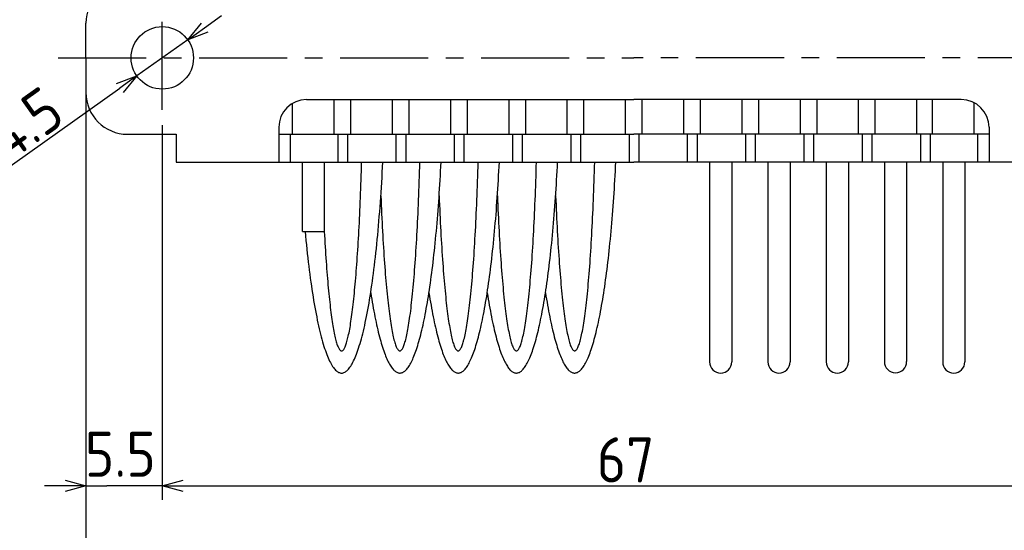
# Model space of a CAD drawing. Extents: x 12 to 378, y 137 to 257.
# Tile 6 of 9: x 126 to 197, y 182 to 219. Entities that reach past the tile are written whole.
import ezdxf

# ---------------------------------------------------------------- set-up
doc = ezdxf.new("R2010")
doc.units = 0
doc.header["$LTSCALE"] = 0.2
doc.linetypes.add('CENTER', pattern=[50.8, 31.75, -6.35, 6.35, -6.35])
doc.layers.get('0').update_dxf_attribs({"linetype": 'CONTINUOUS'})
doc.layers.get('DEFPOINTS').update_dxf_attribs({"linetype": 'CONTINUOUS'})
doc.layers.add('18-0-CON', color=3, linetype='CONTINUOUS')
doc.styles.add('DIMENSION', font='isocp.shx', dxfattribs={"bigfont": 'bigfont.shx'})
doc.styles.get("Standard").update_dxf_attribs({"font": 'isocp.shx', "bigfont": 'bigfont.shx'})
doc.dimstyles.get("Standard").update_dxf_attribs({"dimtxt": 0.18, "dimasz": 0.18, "dimexe": 0.18, "dimexo": 0.0625, "dimgap": 0.09, "dimtad": 0, "dimtih": 1, "dimtoh": 1, "dimzin": 0, "dimcen": 0.09, "dimazin": 3, "dimtfac": 1, "dimtofl": 0, "dimtmove": 0, "dimatfit": 3})

# ---------------------------------------------------------------- blocks, each defined once
blk = doc.blocks.new('*U45')
at = {"color": 0, "style": 'DIMENSION'}
blk.add_text('∅4.5', height=3.25, rotation=35.41661, dxfattribs=at).set_placement((122.282, 206.22))
blk = doc.blocks.new('_OPEN30')
at = {"color": 0, "linetype": 'BYBLOCK'}
for p, q in [((-1, 0.268), (0, 0)), ((0, 0), (-1, -0.268)), ((0, 0), (-1, 0))]:
    blk.add_line(p, q, dxfattribs=at)
blk = doc.blocks.new('*D44')
at = {"color": 0}
for p, q in [((139.278, 217.999), (140.5, 218.868)), ((138.055, 217.13), (134.388, 214.522)), ((122.62, 206.154), (133.166, 213.653))]:
    blk.add_line(p, q, dxfattribs=at)
at = {"layer": 'DEFPOINTS', "color": 0}
for p in [(138.055, 217.13), (134.388, 214.522)]:
    blk.add_point(p, dxfattribs=at)
at = {"color": 0, "xscale": 1.5, "yscale": 1.5, "zscale": 1.5}
for p, rotation in [((138.055, 217.13), 215.4166052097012), ((134.388, 214.522), 35.41660520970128)]:
    blk.add_blockref('_OPEN30', p, dxfattribs=dict(at, rotation=rotation))
at = {"layer": '18-0-CON'}
blk.add_blockref('*U45', (0, 0), dxfattribs=at)
blk = doc.blocks.new('*U47')
at = {"color": 0, "style": 'DIMENSION'}
blk.add_text('67', height=3.25, dxfattribs=at).set_placement((167.544, 185.25))
blk = doc.blocks.new('*D46')
at = {"color": 0}
for p, q in [((136.222, 210.076), (136.222, 184)), ((203.222, 208.076), (203.222, 184)), ((137.722, 185), (201.722, 185))]:
    blk.add_line(p, q, dxfattribs=at)
at = {"layer": 'DEFPOINTS', "color": 0}
for p in [(136.222, 210.326), (203.222, 208.326), (203.222, 185)]:
    blk.add_point(p, dxfattribs=at)
at = {"color": 0, "xscale": 1.5, "yscale": 1.5, "zscale": 1.5, "rotation": 180}
blk.add_blockref('_OPEN30', (136.222, 185), dxfattribs=at)
at = {"color": 0, "xscale": 1.5, "yscale": 1.5, "zscale": 1.5}
blk.add_blockref('_OPEN30', (203.222, 185), dxfattribs=at)
at = {"layer": '18-0-CON'}
blk.add_blockref('*U47', (0, 0), dxfattribs=at)
blk = doc.blocks.new('*U49')
at = {"color": 0, "style": 'DIMENSION'}
blk.add_text('79', height=3.25, dxfattribs=at).set_placement((167.83, 175.25))
blk = doc.blocks.new('*D48')
at = {"color": 0}
for p, q in [((130.722, 213.076), (130.722, 174)), ((209.722, 213.076), (209.722, 174)), ((132.222, 175), (208.222, 175))]:
    blk.add_line(p, q, dxfattribs=at)
at = {"layer": 'DEFPOINTS', "color": 0}
for p in [(130.722, 213.326), (209.722, 213.326), (209.722, 175)]:
    blk.add_point(p, dxfattribs=at)
at = {"color": 0, "xscale": 1.5, "yscale": 1.5, "zscale": 1.5, "rotation": 180}
blk.add_blockref('_OPEN30', (130.722, 175), dxfattribs=at)
at = {"color": 0, "xscale": 1.5, "yscale": 1.5, "zscale": 1.5}
blk.add_blockref('_OPEN30', (209.722, 175), dxfattribs=at)
at = {"layer": '18-0-CON'}
blk.add_blockref('*U49', (0, 0), dxfattribs=at)
blk = doc.blocks.new('*U117')
at = {"color": 0}
blk.add_text('5.5', height=3.25, dxfattribs=at).set_placement((130.642, 185.653))

msp = doc.modelspace()

# ---------------------------------------------------------------- linework, layer by layer
at = {"color": 0, "linetype": 'CENTER'}
for p, q in [((136.222, 212.076), (136.222, 219.576)), ((128.722, 215.826), (170.222, 215.826)), ((211.522, 215.826), (170.222, 215.826))]:
    msp.add_line(p, q, dxfattribs=at)
for p, q in [((130.722, 215.826), (130.722, 218.326)), ((130.722, 215.826), (130.722, 218.326)), ((130.722, 215.826), (130.722, 218.326)), ((130.722, 215.826), (130.722, 213.326)), ((145.622, 210.326), (145.622, 212.558)), ((146.622, 212.826), (170.222, 212.826)), ((148.622, 210.326), (148.622, 212.826)), ((149.822, 210.326), (149.822, 212.826)), ((152.822, 210.326), (152.822, 212.826)), ((154.022, 210.326), (154.022, 212.826)), ((157.022, 210.326), (157.022, 212.826)), ((158.222, 210.326), (158.222, 212.826)), ((161.222, 210.326), (161.222, 212.826)), ((162.422, 210.326), (162.422, 212.826)), ((165.422, 210.326), (165.422, 212.826)), ((166.622, 210.326), (166.622, 212.826)), ((169.622, 210.326), (169.622, 212.826)), ((193.822, 212.826), (170.222, 212.826)), ((170.822, 210.326), (170.822, 212.826)), ((173.822, 210.326), (173.822, 212.826)), ((175.022, 210.326), (175.022, 212.826)), ((178.022, 210.326), (178.022, 212.826)), ((179.222, 210.326), (179.222, 212.826)), ((182.222, 210.326), (182.222, 212.826)), ((183.422, 210.326), (183.422, 212.826)), ((186.422, 210.326), (186.422, 212.826)), ((187.622, 210.326), (187.622, 212.826)), ((190.622, 210.326), (190.622, 212.826)), ((191.738, 210.326), (191.738, 212.826)), ((194.738, 210.326), (194.738, 212.603)), ((144.622, 210.826), (144.622, 208.326)), ((195.822, 210.826), (195.822, 210.326)), ((133.722, 210.326), (137.222, 210.326)), ((137.222, 210.326), (137.222, 208.326)), ((144.622, 210.326), (170.222, 210.326)), ((144.622, 210.326), (144.622, 208.326)), ((145.455, 210.326), (145.455, 208.326)), ((148.872, 210.326), (148.872, 208.326)), ((149.572, 210.326), (149.572, 208.326)), ((153.072, 210.301), (153.072, 208.301)), ((153.772, 210.301), (153.772, 208.301)), ((157.272, 210.326), (157.272, 208.326)), ((157.972, 210.326), (157.972, 208.326)), ((161.472, 210.326), (161.472, 208.326)), ((162.172, 210.326), (162.172, 208.326)), ((165.672, 210.326), (165.672, 208.326)), ((166.372, 210.326), (166.372, 208.326)), ((169.872, 210.326), (169.872, 208.326)), ((195.822, 210.326), (170.222, 210.326)), ((170.572, 210.326), (170.572, 208.326)), ((174.072, 210.326), (174.072, 208.326)), ((174.772, 210.326), (174.772, 208.326)), ((178.272, 210.326), (178.272, 208.326)), ((178.972, 210.326), (178.972, 208.326)), ((182.472, 210.326), (182.472, 208.326)), ((183.172, 210.326), (183.172, 208.326)), ((186.672, 210.326), (186.672, 208.326)), ((187.372, 210.326), (187.372, 208.326)), ((190.872, 210.326), (190.872, 208.326)), ((191.572, 210.326), (191.572, 208.326)), ((194.988, 210.326), (194.988, 208.326)), ((195.822, 210.326), (195.822, 208.326)), ((137.222, 208.326), (170.222, 208.326)), ((146.322, 203.326), (146.322, 208.326)), ((147.922, 203.326), (147.922, 208.326)), ((203.222, 208.326), (170.222, 208.326)), ((175.68, 208.326), (175.68, 193.927)), ((177.28, 208.326), (177.28, 193.927)), ((179.88, 208.326), (179.88, 193.927)), ((181.48, 208.326), (181.48, 193.927)), ((184.08, 208.326), (184.08, 193.927)), ((185.68, 208.326), (185.68, 193.927)), ((188.28, 208.351), (188.28, 193.952)), ((189.88, 208.351), (189.88, 193.952)), ((192.48, 208.326), (192.48, 193.927)), ((194.08, 208.326), (194.08, 193.927)), ((146.322, 203.326), (147.922, 203.326))]:
    msp.add_line(p, q)
at = {"color": 0}
for p, q in [((130.723, 213.219), (130.723, 184)), ((136.222, 210.973), (136.222, 184)), ((129.223, 185), (127.723, 185)), ((130.723, 185), (132.223, 185)), ((134.722, 185), (132.223, 185)), ((136.222, 185), (134.722, 185)), ((137.722, 185), (139.222, 185))]:
    msp.add_line(p, q, dxfattribs=at)
for points in [[(146.519, 203.326, 0), (146.55, 202.999, 0), (146.581, 202.676, 0), (146.613, 202.357, 0), (146.646, 202.041, 0), (146.68, 201.73, 0), (146.714, 201.424, 0), (146.749, 201.121, 0), (146.785, 200.823, 0), (146.821, 200.53, 0), (146.858, 200.241, 0), (146.896, 199.957, 0), (146.935, 199.678, 0), (146.974, 199.403, 0), (147.014, 199.134, 0), (147.054, 198.869, 0), (147.096, 198.61, 0), (147.137, 198.356, 0), (147.18, 198.107, 0), (147.223, 197.863, 0), (147.266, 197.625, 0), (147.31, 197.392, 0), (147.355, 197.165, 0), (147.4, 196.944, 0), (147.446, 196.728, 0), (147.492, 196.518, 0), (147.539, 196.313, 0), (147.586, 196.115, 0), (147.634, 195.923, 0), (147.682, 195.736, 0), (147.731, 195.556, 0), (147.78, 195.381, 0), (147.829, 195.213, 0), (147.879, 195.051, 0), (147.929, 194.896, 0), (147.98, 194.746, 0), (148.031, 194.603, 0), (148.082, 194.467, 0), (148.134, 194.336, 0), (148.186, 194.213, 0), (148.238, 194.096, 0), (148.29, 193.985, 0), (148.343, 193.881, 0), (148.396, 193.783, 0), (148.449, 193.693, 0), (148.503, 193.608, 0), (148.556, 193.531, 0), (148.61, 193.46, 0), (148.664, 193.396, 0), (148.718, 193.339, 0), (148.772, 193.288, 0), (148.827, 193.245, 0), (148.881, 193.208, 0), (148.936, 193.178, 0), (148.99, 193.155, 0), (149.045, 193.138, 0), (149.099, 193.129, 0), (149.154, 193.126, 0), (149.209, 193.13, 0), (149.263, 193.141, 0), (149.318, 193.159, 0), (149.373, 193.183, 0), (149.427, 193.215, 0), (149.482, 193.253, 0), (149.536, 193.298, 0), (149.59, 193.35, 0), (149.644, 193.408, 0), (149.698, 193.474, 0), (149.752, 193.546, 0), (149.805, 193.625, 0), (149.859, 193.71, 0), (149.912, 193.802, 0), (149.965, 193.901, 0), (150.018, 194.006, 0), (150.07, 194.118, 0), (150.122, 194.237, 0), (150.174, 194.362, 0), (150.225, 194.493, 0), (150.277, 194.631, 0), (150.328, 194.775, 0), (150.378, 194.926, 0), (150.428, 195.083, 0), (150.478, 195.246, 0), (150.527, 195.415, 0), (150.576, 195.591, 0), (150.625, 195.772, 0), (150.673, 195.96, 0), (150.721, 196.154, 0), (150.768, 196.353, 0), (150.814, 196.559, 0), (150.86, 196.77, 0), (150.906, 196.987, 0), (150.951, 197.21, 0), (150.996, 197.438, 0), (151.04, 197.672, 0), (151.083, 197.911, 0), (151.126, 198.156, 0), (151.168, 198.406, 0), (151.21, 198.661, 0), (151.251, 198.921, 0), (151.291, 199.187, 0), (151.331, 199.457, 0), (151.37, 199.733, 0), (151.409, 200.013, 0), (151.446, 200.298, 0), (151.483, 200.588, 0), (151.52, 200.882, 0), (151.555, 201.181, 0), (151.59, 201.484, 0), (151.625, 201.792, 0), (151.658, 202.103, 0), (151.691, 202.419, 0), (151.723, 202.739, 0), (151.754, 203.063, 0), (151.784, 203.391, 0), (151.814, 203.722, 0), (151.842, 204.058, 0), (151.87, 204.396, 0), (151.897, 204.738, 0), (151.924, 205.084, 0), (151.949, 205.432, 0), (151.974, 205.784, 0), (151.998, 206.139, 0), (152.02, 206.497, 0), (152.042, 206.858, 0), (152.064, 207.221, 0), (152.084, 207.587, 0), (152.103, 207.955, 0), (152.122, 208.326, 0)], [(147.9, 203.326, 0), (147.916, 203.043, 0), (147.931, 202.763, 0), (147.948, 202.488, 0), (147.964, 202.216, 0), (147.981, 201.948, 0), (147.998, 201.683, 0), (148.016, 201.423, 0), (148.034, 201.167, 0), (148.052, 200.915, 0), (148.071, 200.667, 0), (148.089, 200.423, 0), (148.108, 200.183, 0), (148.128, 199.948, 0), (148.148, 199.718, 0), (148.168, 199.492, 0), (148.188, 199.27, 0), (148.208, 199.054, 0), (148.229, 198.842, 0), (148.25, 198.634, 0), (148.271, 198.432, 0), (148.293, 198.234, 0), (148.315, 198.041, 0), (148.337, 197.854, 0), (148.359, 197.671, 0), (148.381, 197.493, 0), (148.404, 197.321, 0), (148.427, 197.154, 0), (148.45, 196.992, 0), (148.473, 196.835, 0), (148.497, 196.684, 0), (148.52, 196.538, 0), (148.544, 196.397, 0), (148.568, 196.262, 0), (148.592, 196.132, 0), (148.617, 196.008, 0), (148.641, 195.89, 0), (148.666, 195.777, 0), (148.69, 195.669, 0), (148.715, 195.568, 0), (148.74, 195.472, 0), (148.765, 195.381, 0), (148.791, 195.297, 0), (148.816, 195.218, 0), (148.841, 195.145, 0), (148.867, 195.078, 0), (148.892, 195.017, 0), (148.918, 194.961, 0), (148.944, 194.911, 0), (148.969, 194.867, 0), (148.995, 194.83, 0), (149.021, 194.797, 0), (149.047, 194.771, 0), (149.073, 194.751, 0), (149.099, 194.737, 0), (149.125, 194.728, 0), (149.151, 194.726, 0), (149.177, 194.729, 0), (149.203, 194.739, 0), (149.229, 194.754, 0), (149.255, 194.775, 0), (149.28, 194.802, 0), (149.306, 194.835, 0), (149.332, 194.874, 0), (149.358, 194.919, 0), (149.384, 194.969, 0), (149.409, 195.026, 0), (149.435, 195.088, 0), (149.46, 195.156, 0), (149.486, 195.23, 0), (149.511, 195.31, 0), (149.536, 195.395, 0), (149.561, 195.487, 0), (149.586, 195.583, 0), (149.611, 195.686, 0), (149.636, 195.794, 0), (149.66, 195.908, 0), (149.685, 196.028, 0), (149.709, 196.153, 0), (149.733, 196.283, 0), (149.757, 196.419, 0), (149.781, 196.56, 0), (149.804, 196.707, 0), (149.828, 196.86, 0), (149.851, 197.017, 0), (149.874, 197.18, 0), (149.897, 197.348, 0), (149.92, 197.521, 0), (149.942, 197.7, 0), (149.964, 197.883, 0), (149.986, 198.071, 0), (150.008, 198.265, 0), (150.029, 198.463, 0), (150.051, 198.667, 0), (150.072, 198.875, 0), (150.092, 199.088, 0), (150.113, 199.305, 0), (150.133, 199.527, 0), (150.153, 199.754, 0), (150.173, 199.985, 0), (150.192, 200.221, 0), (150.211, 200.461, 0), (150.23, 200.705, 0), (150.248, 200.954, 0), (150.266, 201.207, 0), (150.284, 201.464, 0), (150.302, 201.725, 0), (150.319, 201.99, 0), (150.336, 202.258, 0), (150.352, 202.531, 0), (150.369, 202.807, 0), (150.384, 203.087, 0), (150.4, 203.371, 0), (150.415, 203.658, 0), (150.43, 203.948, 0), (150.444, 204.242, 0), (150.458, 204.539, 0), (150.472, 204.839, 0), (150.485, 205.143, 0), (150.498, 205.449, 0), (150.511, 205.758, 0), (150.523, 206.07, 0), (150.535, 206.385, 0), (150.546, 206.702, 0), (150.557, 207.022, 0), (150.568, 207.345, 0), (150.578, 207.669, 0), (150.588, 207.997, 0), (150.597, 208.326, 0)], [(151.249, 198.906, 0), (151.285, 198.676, 0), (151.322, 198.45, 0), (151.359, 198.228, 0), (151.397, 198.01, 0), (151.435, 197.796, 0), (151.473, 197.587, 0), (151.512, 197.382, 0), (151.552, 197.181, 0), (151.592, 196.984, 0), (151.632, 196.792, 0), (151.673, 196.605, 0), (151.714, 196.422, 0), (151.756, 196.243, 0), (151.797, 196.069, 0), (151.84, 195.9, 0), (151.882, 195.736, 0), (151.925, 195.576, 0), (151.968, 195.421, 0), (152.012, 195.271, 0), (152.056, 195.125, 0), (152.1, 194.985, 0), (152.145, 194.849, 0), (152.19, 194.719, 0), (152.235, 194.593, 0), (152.28, 194.472, 0), (152.326, 194.357, 0), (152.371, 194.246, 0), (152.417, 194.141, 0), (152.464, 194.04, 0), (152.51, 193.945, 0), (152.557, 193.855, 0), (152.604, 193.77, 0), (152.651, 193.69, 0), (152.698, 193.616, 0), (152.745, 193.546, 0), (152.793, 193.482, 0), (152.84, 193.423, 0), (152.888, 193.37, 0), (152.936, 193.321, 0), (152.984, 193.278, 0), (153.032, 193.241, 0), (153.08, 193.208, 0), (153.128, 193.181, 0), (153.177, 193.16, 0), (153.225, 193.143, 0), (153.273, 193.132, 0), (153.321, 193.127, 0), (153.37, 193.126, 0), (153.418, 193.131, 0), (153.466, 193.142, 0), (153.515, 193.157, 0), (153.563, 193.178, 0), (153.611, 193.205, 0), (153.659, 193.236, 0), (153.707, 193.273, 0), (153.755, 193.316, 0), (153.803, 193.363, 0), (153.851, 193.416, 0), (153.899, 193.474, 0), (153.946, 193.538, 0), (153.993, 193.606, 0), (154.041, 193.68, 0), (154.088, 193.759, 0), (154.135, 193.844, 0), (154.181, 193.933, 0), (154.228, 194.028, 0), (154.274, 194.128, 0), (154.32, 194.232, 0), (154.366, 194.342, 0), (154.412, 194.457, 0), (154.457, 194.577, 0), (154.502, 194.703, 0), (154.547, 194.833, 0), (154.592, 194.967, 0), (154.636, 195.107, 0), (154.68, 195.252, 0), (154.723, 195.402, 0), (154.767, 195.556, 0), (154.81, 195.715, 0), (154.852, 195.879, 0), (154.895, 196.048, 0), (154.937, 196.221, 0), (154.978, 196.399, 0), (155.019, 196.581, 0), (155.06, 196.768, 0), (155.1, 196.96, 0), (155.14, 197.156, 0), (155.18, 197.356, 0), (155.219, 197.56, 0), (155.258, 197.769, 0), (155.296, 197.983, 0), (155.334, 198.2, 0), (155.371, 198.421, 0), (155.408, 198.647, 0), (155.444, 198.877, 0), (155.48, 199.11, 0), (155.515, 199.348, 0), (155.55, 199.59, 0), (155.584, 199.835, 0), (155.618, 200.084, 0), (155.651, 200.337, 0), (155.684, 200.593, 0), (155.716, 200.853, 0), (155.748, 201.117, 0), (155.779, 201.384, 0), (155.809, 201.654, 0), (155.839, 201.928, 0), (155.869, 202.205, 0), (155.897, 202.485, 0), (155.925, 202.768, 0), (155.953, 203.055, 0), (155.98, 203.344, 0), (156.006, 203.636, 0), (156.032, 203.932, 0), (156.057, 204.23, 0), (156.081, 204.53, 0), (156.105, 204.834, 0), (156.128, 205.14, 0), (156.15, 205.448, 0), (156.172, 205.759, 0), (156.193, 206.072, 0), (156.214, 206.388, 0), (156.233, 206.706, 0), (156.252, 207.026, 0), (156.271, 207.348, 0), (156.288, 207.672, 0), (156.306, 207.998, 0), (156.322, 208.326, 0)], [(151.981, 205.893, 0), (151.994, 205.562, 0), (152.008, 205.234, 0), (152.022, 204.91, 0), (152.037, 204.589, 0), (152.052, 204.271, 0), (152.067, 203.958, 0), (152.083, 203.648, 0), (152.099, 203.342, 0), (152.116, 203.04, 0), (152.133, 202.742, 0), (152.15, 202.448, 0), (152.168, 202.158, 0), (152.186, 201.873, 0), (152.204, 201.593, 0), (152.223, 201.316, 0), (152.243, 201.045, 0), (152.262, 200.778, 0), (152.282, 200.516, 0), (152.302, 200.259, 0), (152.323, 200.007, 0), (152.344, 199.76, 0), (152.365, 199.518, 0), (152.387, 199.281, 0), (152.409, 199.05, 0), (152.431, 198.824, 0), (152.453, 198.603, 0), (152.476, 198.388, 0), (152.499, 198.178, 0), (152.522, 197.974, 0), (152.546, 197.776, 0), (152.57, 197.584, 0), (152.594, 197.397, 0), (152.618, 197.216, 0), (152.643, 197.042, 0), (152.667, 196.873, 0), (152.692, 196.71, 0), (152.718, 196.553, 0), (152.743, 196.403, 0), (152.769, 196.259, 0), (152.794, 196.121, 0), (152.82, 195.989, 0), (152.847, 195.864, 0), (152.873, 195.745, 0), (152.899, 195.632, 0), (152.926, 195.526, 0), (152.953, 195.426, 0), (152.979, 195.333, 0), (153.006, 195.247, 0), (153.034, 195.167, 0), (153.061, 195.093, 0), (153.088, 195.026, 0), (153.115, 194.966, 0), (153.143, 194.913, 0), (153.17, 194.866, 0), (153.198, 194.826, 0), (153.225, 194.793, 0), (153.253, 194.766, 0), (153.281, 194.746, 0), (153.308, 194.733, 0), (153.336, 194.726, 0), (153.364, 194.727, 0), (153.392, 194.734, 0), (153.419, 194.748, 0), (153.447, 194.768, 0), (153.474, 194.795, 0), (153.502, 194.829, 0), (153.53, 194.87, 0), (153.557, 194.917, 0), (153.585, 194.971, 0), (153.612, 195.032, 0), (153.639, 195.1, 0), (153.666, 195.173, 0), (153.693, 195.254, 0), (153.72, 195.341, 0), (153.747, 195.435, 0), (153.774, 195.535, 0), (153.8, 195.642, 0), (153.827, 195.755, 0), (153.853, 195.875, 0), (153.879, 196, 0), (153.905, 196.133, 0), (153.931, 196.271, 0), (153.957, 196.416, 0), (153.982, 196.567, 0), (154.007, 196.724, 0), (154.032, 196.888, 0), (154.057, 197.057, 0), (154.081, 197.232, 0), (154.106, 197.413, 0), (154.13, 197.601, 0), (154.154, 197.794, 0), (154.177, 197.992, 0), (154.2, 198.197, 0), (154.223, 198.407, 0), (154.246, 198.622, 0), (154.269, 198.844, 0), (154.291, 199.07, 0), (154.313, 199.302, 0), (154.334, 199.539, 0), (154.355, 199.782, 0), (154.376, 200.029, 0), (154.397, 200.282, 0), (154.417, 200.539, 0), (154.437, 200.802, 0), (154.457, 201.069, 0), (154.476, 201.341, 0), (154.495, 201.617, 0), (154.513, 201.898, 0), (154.531, 202.184, 0), (154.549, 202.474, 0), (154.566, 202.768, 0), (154.583, 203.066, 0), (154.6, 203.369, 0), (154.616, 203.675, 0), (154.632, 203.985, 0), (154.647, 204.3, 0), (154.662, 204.617, 0), (154.676, 204.939, 0), (154.691, 205.263, 0), (154.704, 205.592, 0), (154.717, 205.923, 0), (154.73, 206.258, 0), (154.743, 206.595, 0), (154.754, 206.936, 0), (154.766, 207.279, 0), (154.777, 207.626, 0), (154.787, 207.974, 0), (154.797, 208.326, 0)], [(155.449, 198.906, 0), (155.485, 198.676, 0), (155.522, 198.45, 0), (155.559, 198.228, 0), (155.597, 198.01, 0), (155.635, 197.796, 0), (155.673, 197.587, 0), (155.712, 197.382, 0), (155.752, 197.181, 0), (155.792, 196.984, 0), (155.832, 196.792, 0), (155.873, 196.605, 0), (155.914, 196.422, 0), (155.956, 196.243, 0), (155.997, 196.069, 0), (156.04, 195.9, 0), (156.082, 195.736, 0), (156.125, 195.576, 0), (156.168, 195.421, 0), (156.212, 195.271, 0), (156.256, 195.125, 0), (156.3, 194.985, 0), (156.345, 194.849, 0), (156.39, 194.719, 0), (156.435, 194.593, 0), (156.48, 194.472, 0), (156.526, 194.357, 0), (156.571, 194.246, 0), (156.617, 194.141, 0), (156.664, 194.04, 0), (156.71, 193.945, 0), (156.757, 193.855, 0), (156.804, 193.77, 0), (156.851, 193.69, 0), (156.898, 193.616, 0), (156.945, 193.546, 0), (156.993, 193.482, 0), (157.04, 193.423, 0), (157.088, 193.37, 0), (157.136, 193.321, 0), (157.184, 193.278, 0), (157.232, 193.241, 0), (157.28, 193.208, 0), (157.328, 193.181, 0), (157.377, 193.16, 0), (157.425, 193.143, 0), (157.473, 193.132, 0), (157.521, 193.127, 0), (157.57, 193.126, 0), (157.618, 193.131, 0), (157.666, 193.142, 0), (157.715, 193.157, 0), (157.763, 193.178, 0), (157.811, 193.205, 0), (157.859, 193.236, 0), (157.907, 193.273, 0), (157.955, 193.316, 0), (158.003, 193.363, 0), (158.051, 193.416, 0), (158.099, 193.474, 0), (158.146, 193.538, 0), (158.193, 193.606, 0), (158.241, 193.68, 0), (158.288, 193.759, 0), (158.335, 193.844, 0), (158.381, 193.933, 0), (158.428, 194.028, 0), (158.474, 194.128, 0), (158.52, 194.232, 0), (158.566, 194.342, 0), (158.612, 194.457, 0), (158.657, 194.577, 0), (158.702, 194.703, 0), (158.747, 194.833, 0), (158.792, 194.967, 0), (158.836, 195.107, 0), (158.88, 195.252, 0), (158.923, 195.402, 0), (158.967, 195.556, 0), (159.01, 195.715, 0), (159.052, 195.879, 0), (159.095, 196.048, 0), (159.137, 196.221, 0), (159.178, 196.399, 0), (159.219, 196.581, 0), (159.26, 196.768, 0), (159.3, 196.96, 0), (159.34, 197.156, 0), (159.38, 197.356, 0), (159.419, 197.56, 0), (159.458, 197.769, 0), (159.496, 197.983, 0), (159.534, 198.2, 0), (159.571, 198.421, 0), (159.608, 198.647, 0), (159.644, 198.877, 0), (159.68, 199.11, 0), (159.715, 199.348, 0), (159.75, 199.59, 0), (159.784, 199.835, 0), (159.818, 200.084, 0), (159.851, 200.337, 0), (159.884, 200.593, 0), (159.916, 200.853, 0), (159.948, 201.117, 0), (159.979, 201.384, 0), (160.009, 201.654, 0), (160.039, 201.928, 0), (160.069, 202.205, 0), (160.097, 202.485, 0), (160.125, 202.768, 0), (160.153, 203.055, 0), (160.18, 203.344, 0), (160.206, 203.636, 0), (160.232, 203.932, 0), (160.257, 204.23, 0), (160.281, 204.53, 0), (160.305, 204.834, 0), (160.328, 205.14, 0), (160.35, 205.448, 0), (160.372, 205.759, 0), (160.393, 206.072, 0), (160.414, 206.388, 0), (160.433, 206.706, 0), (160.452, 207.026, 0), (160.471, 207.348, 0), (160.488, 207.672, 0), (160.506, 207.998, 0), (160.522, 208.326, 0)], [(156.181, 205.893, 0), (156.194, 205.562, 0), (156.208, 205.234, 0), (156.222, 204.91, 0), (156.237, 204.589, 0), (156.252, 204.271, 0), (156.267, 203.958, 0), (156.283, 203.648, 0), (156.299, 203.342, 0), (156.316, 203.04, 0), (156.333, 202.742, 0), (156.35, 202.448, 0), (156.368, 202.158, 0), (156.386, 201.873, 0), (156.404, 201.593, 0), (156.423, 201.316, 0), (156.443, 201.045, 0), (156.462, 200.778, 0), (156.482, 200.516, 0), (156.502, 200.259, 0), (156.523, 200.007, 0), (156.544, 199.76, 0), (156.565, 199.518, 0), (156.587, 199.281, 0), (156.609, 199.05, 0), (156.631, 198.824, 0), (156.653, 198.603, 0), (156.676, 198.388, 0), (156.699, 198.178, 0), (156.722, 197.974, 0), (156.746, 197.776, 0), (156.77, 197.584, 0), (156.794, 197.397, 0), (156.818, 197.216, 0), (156.843, 197.042, 0), (156.867, 196.873, 0), (156.892, 196.71, 0), (156.918, 196.553, 0), (156.943, 196.403, 0), (156.969, 196.259, 0), (156.994, 196.121, 0), (157.02, 195.989, 0), (157.047, 195.864, 0), (157.073, 195.745, 0), (157.099, 195.632, 0), (157.126, 195.526, 0), (157.153, 195.426, 0), (157.179, 195.333, 0), (157.206, 195.247, 0), (157.234, 195.167, 0), (157.261, 195.093, 0), (157.288, 195.026, 0), (157.315, 194.966, 0), (157.343, 194.913, 0), (157.37, 194.866, 0), (157.398, 194.826, 0), (157.425, 194.793, 0), (157.453, 194.766, 0), (157.481, 194.746, 0), (157.508, 194.733, 0), (157.536, 194.726, 0), (157.564, 194.727, 0), (157.592, 194.734, 0), (157.619, 194.748, 0), (157.647, 194.768, 0), (157.674, 194.795, 0), (157.702, 194.829, 0), (157.73, 194.87, 0), (157.757, 194.917, 0), (157.785, 194.971, 0), (157.812, 195.032, 0), (157.839, 195.1, 0), (157.866, 195.173, 0), (157.893, 195.254, 0), (157.92, 195.341, 0), (157.947, 195.435, 0), (157.974, 195.535, 0), (158, 195.642, 0), (158.027, 195.755, 0), (158.053, 195.875, 0), (158.079, 196, 0), (158.105, 196.133, 0), (158.131, 196.271, 0), (158.157, 196.416, 0), (158.182, 196.567, 0), (158.207, 196.724, 0), (158.232, 196.888, 0), (158.257, 197.057, 0), (158.281, 197.232, 0), (158.306, 197.413, 0), (158.33, 197.601, 0), (158.354, 197.794, 0), (158.377, 197.992, 0), (158.4, 198.197, 0), (158.423, 198.407, 0), (158.446, 198.622, 0), (158.469, 198.844, 0), (158.491, 199.07, 0), (158.513, 199.302, 0), (158.534, 199.539, 0), (158.555, 199.782, 0), (158.576, 200.029, 0), (158.597, 200.282, 0), (158.617, 200.539, 0), (158.637, 200.802, 0), (158.657, 201.069, 0), (158.676, 201.341, 0), (158.695, 201.617, 0), (158.713, 201.898, 0), (158.731, 202.184, 0), (158.749, 202.474, 0), (158.766, 202.768, 0), (158.783, 203.066, 0), (158.8, 203.369, 0), (158.816, 203.675, 0), (158.832, 203.985, 0), (158.847, 204.3, 0), (158.862, 204.617, 0), (158.876, 204.939, 0), (158.891, 205.263, 0), (158.904, 205.592, 0), (158.917, 205.923, 0), (158.93, 206.258, 0), (158.943, 206.595, 0), (158.954, 206.936, 0), (158.966, 207.279, 0), (158.977, 207.626, 0), (158.987, 207.974, 0), (158.997, 208.326, 0)], [(159.649, 198.906, 0), (159.685, 198.676, 0), (159.722, 198.45, 0), (159.759, 198.228, 0), (159.797, 198.01, 0), (159.835, 197.796, 0), (159.873, 197.587, 0), (159.912, 197.382, 0), (159.952, 197.181, 0), (159.992, 196.984, 0), (160.032, 196.792, 0), (160.073, 196.605, 0), (160.114, 196.422, 0), (160.156, 196.243, 0), (160.197, 196.069, 0), (160.24, 195.9, 0), (160.282, 195.736, 0), (160.325, 195.576, 0), (160.368, 195.421, 0), (160.412, 195.271, 0), (160.456, 195.125, 0), (160.5, 194.985, 0), (160.545, 194.849, 0), (160.59, 194.719, 0), (160.635, 194.593, 0), (160.68, 194.472, 0), (160.726, 194.357, 0), (160.771, 194.246, 0), (160.817, 194.141, 0), (160.864, 194.04, 0), (160.91, 193.945, 0), (160.957, 193.855, 0), (161.004, 193.77, 0), (161.051, 193.69, 0), (161.098, 193.616, 0), (161.145, 193.546, 0), (161.193, 193.482, 0), (161.24, 193.423, 0), (161.288, 193.37, 0), (161.336, 193.321, 0), (161.384, 193.278, 0), (161.432, 193.241, 0), (161.48, 193.208, 0), (161.528, 193.181, 0), (161.577, 193.16, 0), (161.625, 193.143, 0), (161.673, 193.132, 0), (161.721, 193.127, 0), (161.77, 193.126, 0), (161.818, 193.131, 0), (161.866, 193.142, 0), (161.915, 193.157, 0), (161.963, 193.178, 0), (162.011, 193.205, 0), (162.059, 193.236, 0), (162.107, 193.273, 0), (162.155, 193.316, 0), (162.203, 193.363, 0), (162.251, 193.416, 0), (162.299, 193.474, 0), (162.346, 193.538, 0), (162.393, 193.606, 0), (162.441, 193.68, 0), (162.488, 193.759, 0), (162.535, 193.844, 0), (162.581, 193.933, 0), (162.628, 194.028, 0), (162.674, 194.128, 0), (162.72, 194.232, 0), (162.766, 194.342, 0), (162.812, 194.457, 0), (162.857, 194.577, 0), (162.902, 194.703, 0), (162.947, 194.833, 0), (162.992, 194.967, 0), (163.036, 195.107, 0), (163.08, 195.252, 0), (163.123, 195.402, 0), (163.167, 195.556, 0), (163.21, 195.715, 0), (163.252, 195.879, 0), (163.295, 196.048, 0), (163.337, 196.221, 0), (163.378, 196.399, 0), (163.419, 196.581, 0), (163.46, 196.768, 0), (163.5, 196.96, 0), (163.54, 197.156, 0), (163.58, 197.356, 0), (163.619, 197.56, 0), (163.658, 197.769, 0), (163.696, 197.983, 0), (163.734, 198.2, 0), (163.771, 198.421, 0), (163.808, 198.647, 0), (163.844, 198.877, 0), (163.88, 199.11, 0), (163.915, 199.348, 0), (163.95, 199.59, 0), (163.984, 199.835, 0), (164.018, 200.084, 0), (164.051, 200.337, 0), (164.084, 200.593, 0), (164.116, 200.853, 0), (164.148, 201.117, 0), (164.179, 201.384, 0), (164.209, 201.654, 0), (164.239, 201.928, 0), (164.269, 202.205, 0), (164.297, 202.485, 0), (164.325, 202.768, 0), (164.353, 203.055, 0), (164.38, 203.344, 0), (164.406, 203.636, 0), (164.432, 203.932, 0), (164.457, 204.23, 0), (164.481, 204.53, 0), (164.505, 204.834, 0), (164.528, 205.14, 0), (164.55, 205.448, 0), (164.572, 205.759, 0), (164.593, 206.072, 0), (164.614, 206.388, 0), (164.633, 206.706, 0), (164.652, 207.026, 0), (164.671, 207.348, 0), (164.688, 207.672, 0), (164.706, 207.998, 0), (164.722, 208.326, 0)], [(160.381, 205.893, 0), (160.394, 205.562, 0), (160.408, 205.234, 0), (160.422, 204.91, 0), (160.437, 204.589, 0), (160.452, 204.271, 0), (160.467, 203.958, 0), (160.483, 203.648, 0), (160.499, 203.342, 0), (160.516, 203.04, 0), (160.533, 202.742, 0), (160.55, 202.448, 0), (160.568, 202.158, 0), (160.586, 201.873, 0), (160.604, 201.593, 0), (160.623, 201.316, 0), (160.643, 201.045, 0), (160.662, 200.778, 0), (160.682, 200.516, 0), (160.702, 200.259, 0), (160.723, 200.007, 0), (160.744, 199.76, 0), (160.765, 199.518, 0), (160.787, 199.281, 0), (160.809, 199.05, 0), (160.831, 198.824, 0), (160.853, 198.603, 0), (160.876, 198.388, 0), (160.899, 198.178, 0), (160.922, 197.974, 0), (160.946, 197.776, 0), (160.97, 197.584, 0), (160.994, 197.397, 0), (161.018, 197.216, 0), (161.043, 197.042, 0), (161.067, 196.873, 0), (161.092, 196.71, 0), (161.118, 196.553, 0), (161.143, 196.403, 0), (161.169, 196.259, 0), (161.194, 196.121, 0), (161.22, 195.989, 0), (161.247, 195.864, 0), (161.273, 195.745, 0), (161.299, 195.632, 0), (161.326, 195.526, 0), (161.353, 195.426, 0), (161.379, 195.333, 0), (161.406, 195.247, 0), (161.434, 195.167, 0), (161.461, 195.093, 0), (161.488, 195.026, 0), (161.515, 194.966, 0), (161.543, 194.913, 0), (161.57, 194.866, 0), (161.598, 194.826, 0), (161.625, 194.793, 0), (161.653, 194.766, 0), (161.681, 194.746, 0), (161.708, 194.733, 0), (161.736, 194.726, 0), (161.764, 194.727, 0), (161.792, 194.734, 0), (161.819, 194.748, 0), (161.847, 194.768, 0), (161.874, 194.795, 0), (161.902, 194.829, 0), (161.93, 194.87, 0), (161.957, 194.917, 0), (161.985, 194.971, 0), (162.012, 195.032, 0), (162.039, 195.1, 0), (162.066, 195.173, 0), (162.093, 195.254, 0), (162.12, 195.341, 0), (162.147, 195.435, 0), (162.174, 195.535, 0), (162.2, 195.642, 0), (162.227, 195.755, 0), (162.253, 195.875, 0), (162.279, 196, 0), (162.305, 196.133, 0), (162.331, 196.271, 0), (162.357, 196.416, 0), (162.382, 196.567, 0), (162.407, 196.724, 0), (162.432, 196.888, 0), (162.457, 197.057, 0), (162.481, 197.232, 0), (162.506, 197.413, 0), (162.53, 197.601, 0), (162.554, 197.794, 0), (162.577, 197.992, 0), (162.6, 198.197, 0), (162.623, 198.407, 0), (162.646, 198.622, 0), (162.669, 198.844, 0), (162.691, 199.07, 0), (162.713, 199.302, 0), (162.734, 199.539, 0), (162.755, 199.782, 0), (162.776, 200.029, 0), (162.797, 200.282, 0), (162.817, 200.539, 0), (162.837, 200.802, 0), (162.857, 201.069, 0), (162.876, 201.341, 0), (162.895, 201.617, 0), (162.913, 201.898, 0), (162.931, 202.184, 0), (162.949, 202.474, 0), (162.966, 202.768, 0), (162.983, 203.066, 0), (163, 203.369, 0), (163.016, 203.675, 0), (163.032, 203.985, 0), (163.047, 204.3, 0), (163.062, 204.617, 0), (163.076, 204.939, 0), (163.091, 205.263, 0), (163.104, 205.592, 0), (163.117, 205.923, 0), (163.13, 206.258, 0), (163.143, 206.595, 0), (163.154, 206.936, 0), (163.166, 207.279, 0), (163.177, 207.626, 0), (163.187, 207.974, 0), (163.197, 208.326, 0)], [(163.849, 198.906, 0), (163.885, 198.676, 0), (163.922, 198.45, 0), (163.959, 198.228, 0), (163.997, 198.01, 0), (164.035, 197.796, 0), (164.073, 197.587, 0), (164.112, 197.382, 0), (164.152, 197.181, 0), (164.192, 196.984, 0), (164.232, 196.792, 0), (164.273, 196.605, 0), (164.314, 196.422, 0), (164.356, 196.243, 0), (164.397, 196.069, 0), (164.44, 195.9, 0), (164.482, 195.736, 0), (164.525, 195.576, 0), (164.568, 195.421, 0), (164.612, 195.271, 0), (164.656, 195.125, 0), (164.7, 194.985, 0), (164.745, 194.849, 0), (164.79, 194.719, 0), (164.835, 194.593, 0), (164.88, 194.472, 0), (164.926, 194.357, 0), (164.971, 194.246, 0), (165.017, 194.141, 0), (165.064, 194.04, 0), (165.11, 193.945, 0), (165.157, 193.855, 0), (165.204, 193.77, 0), (165.251, 193.69, 0), (165.298, 193.616, 0), (165.345, 193.546, 0), (165.393, 193.482, 0), (165.44, 193.423, 0), (165.488, 193.37, 0), (165.536, 193.321, 0), (165.584, 193.278, 0), (165.632, 193.241, 0), (165.68, 193.208, 0), (165.728, 193.181, 0), (165.777, 193.16, 0), (165.825, 193.143, 0), (165.873, 193.132, 0), (165.921, 193.127, 0), (165.97, 193.126, 0), (166.018, 193.131, 0), (166.066, 193.142, 0), (166.115, 193.157, 0), (166.163, 193.178, 0), (166.211, 193.205, 0), (166.259, 193.236, 0), (166.307, 193.273, 0), (166.355, 193.316, 0), (166.403, 193.363, 0), (166.451, 193.416, 0), (166.499, 193.474, 0), (166.546, 193.538, 0), (166.593, 193.606, 0), (166.641, 193.68, 0), (166.688, 193.759, 0), (166.735, 193.844, 0), (166.781, 193.933, 0), (166.828, 194.028, 0), (166.874, 194.128, 0), (166.92, 194.232, 0), (166.966, 194.342, 0), (167.012, 194.457, 0), (167.057, 194.577, 0), (167.102, 194.703, 0), (167.147, 194.833, 0), (167.192, 194.967, 0), (167.236, 195.107, 0), (167.28, 195.252, 0), (167.323, 195.402, 0), (167.367, 195.556, 0), (167.41, 195.715, 0), (167.452, 195.879, 0), (167.495, 196.048, 0), (167.537, 196.221, 0), (167.578, 196.399, 0), (167.619, 196.581, 0), (167.66, 196.768, 0), (167.7, 196.96, 0), (167.74, 197.156, 0), (167.78, 197.356, 0), (167.819, 197.56, 0), (167.858, 197.769, 0), (167.896, 197.983, 0), (167.934, 198.2, 0), (167.971, 198.421, 0), (168.008, 198.647, 0), (168.044, 198.877, 0), (168.08, 199.11, 0), (168.115, 199.348, 0), (168.15, 199.59, 0), (168.184, 199.835, 0), (168.218, 200.084, 0), (168.251, 200.337, 0), (168.284, 200.593, 0), (168.316, 200.853, 0), (168.348, 201.117, 0), (168.379, 201.384, 0), (168.409, 201.654, 0), (168.439, 201.928, 0), (168.469, 202.205, 0), (168.497, 202.485, 0), (168.525, 202.768, 0), (168.553, 203.055, 0), (168.58, 203.344, 0), (168.606, 203.636, 0), (168.632, 203.932, 0), (168.657, 204.23, 0), (168.681, 204.53, 0), (168.705, 204.834, 0), (168.728, 205.14, 0), (168.75, 205.448, 0), (168.772, 205.759, 0), (168.793, 206.072, 0), (168.814, 206.388, 0), (168.833, 206.706, 0), (168.852, 207.026, 0), (168.871, 207.348, 0), (168.888, 207.672, 0), (168.906, 207.998, 0), (168.922, 208.326, 0)], [(164.581, 205.893, 0), (164.594, 205.562, 0), (164.608, 205.234, 0), (164.622, 204.91, 0), (164.637, 204.589, 0), (164.652, 204.271, 0), (164.667, 203.958, 0), (164.683, 203.648, 0), (164.699, 203.342, 0), (164.716, 203.04, 0), (164.733, 202.742, 0), (164.75, 202.448, 0), (164.768, 202.158, 0), (164.786, 201.873, 0), (164.804, 201.593, 0), (164.823, 201.316, 0), (164.843, 201.045, 0), (164.862, 200.778, 0), (164.882, 200.516, 0), (164.902, 200.259, 0), (164.923, 200.007, 0), (164.944, 199.76, 0), (164.965, 199.518, 0), (164.987, 199.281, 0), (165.009, 199.05, 0), (165.031, 198.824, 0), (165.053, 198.603, 0), (165.076, 198.388, 0), (165.099, 198.178, 0), (165.122, 197.974, 0), (165.146, 197.776, 0), (165.17, 197.584, 0), (165.194, 197.397, 0), (165.218, 197.216, 0), (165.243, 197.042, 0), (165.267, 196.873, 0), (165.292, 196.71, 0), (165.318, 196.553, 0), (165.343, 196.403, 0), (165.369, 196.259, 0), (165.394, 196.121, 0), (165.42, 195.989, 0), (165.447, 195.864, 0), (165.473, 195.745, 0), (165.499, 195.632, 0), (165.526, 195.526, 0), (165.553, 195.426, 0), (165.579, 195.333, 0), (165.606, 195.247, 0), (165.634, 195.167, 0), (165.661, 195.093, 0), (165.688, 195.026, 0), (165.715, 194.966, 0), (165.743, 194.913, 0), (165.77, 194.866, 0), (165.798, 194.826, 0), (165.825, 194.793, 0), (165.853, 194.766, 0), (165.881, 194.746, 0), (165.908, 194.733, 0), (165.936, 194.726, 0), (165.964, 194.727, 0), (165.992, 194.734, 0), (166.019, 194.748, 0), (166.047, 194.768, 0), (166.074, 194.795, 0), (166.102, 194.829, 0), (166.13, 194.87, 0), (166.157, 194.917, 0), (166.185, 194.971, 0), (166.212, 195.032, 0), (166.239, 195.1, 0), (166.266, 195.173, 0), (166.293, 195.254, 0), (166.32, 195.341, 0), (166.347, 195.435, 0), (166.374, 195.535, 0), (166.4, 195.642, 0), (166.427, 195.755, 0), (166.453, 195.875, 0), (166.479, 196, 0), (166.505, 196.133, 0), (166.531, 196.271, 0), (166.557, 196.416, 0), (166.582, 196.567, 0), (166.607, 196.724, 0), (166.632, 196.888, 0), (166.657, 197.057, 0), (166.681, 197.232, 0), (166.706, 197.413, 0), (166.73, 197.601, 0), (166.754, 197.794, 0), (166.777, 197.992, 0), (166.8, 198.197, 0), (166.823, 198.407, 0), (166.846, 198.622, 0), (166.869, 198.844, 0), (166.891, 199.07, 0), (166.913, 199.302, 0), (166.934, 199.539, 0), (166.955, 199.782, 0), (166.976, 200.029, 0), (166.997, 200.282, 0), (167.017, 200.539, 0), (167.037, 200.802, 0), (167.057, 201.069, 0), (167.076, 201.341, 0), (167.095, 201.617, 0), (167.113, 201.898, 0), (167.131, 202.184, 0), (167.149, 202.474, 0), (167.166, 202.768, 0), (167.183, 203.066, 0), (167.2, 203.369, 0), (167.216, 203.675, 0), (167.232, 203.985, 0), (167.247, 204.3, 0), (167.262, 204.617, 0), (167.276, 204.939, 0), (167.291, 205.263, 0), (167.304, 205.592, 0), (167.317, 205.923, 0), (167.33, 206.258, 0), (167.343, 206.595, 0), (167.354, 206.936, 0), (167.366, 207.279, 0), (167.377, 207.626, 0), (167.387, 207.974, 0), (167.397, 208.326, 0)]]:
    msp.add_polyline3d(points)
msp.add_circle((136.222, 215.826), 2.25)
for centre, radius, start, end in [((133.722, 218.326), 3, 90, 180), ((133.722, 213.326), 3, 180, 270), ((146.622, 210.826), 2, 90, 180), ((193.822, 210.826), 2, 0, 90), ((176.48, 193.927), 0.8, 180, 0), ((180.68, 193.927), 0.8, 180, 0), ((184.88, 193.927), 0.8, 180, 0), ((189.08, 193.952), 0.8, 180, 0), ((193.28, 193.927), 0.8, 180, 0)]:
    msp.add_arc(centre, radius, start, end)

# ---------------------------------------------------------------- block references
at = {"color": 0, "xscale": 1.5, "yscale": 1.5, "zscale": 1.5}
msp.add_blockref('_OPEN30', (130.723, 185), dxfattribs=at)
at = {"color": 0, "xscale": 1.5, "yscale": 1.5, "zscale": 1.5, "rotation": 180}
msp.add_blockref('_OPEN30', (136.222, 185), dxfattribs=at)
at = {"layer": '18-0-CON'}
msp.add_blockref('*U117', (0, 0), dxfattribs=at)

# ---------------------------------------------------------------- dimensions: what is measured, and where the dimension line sits
at = {"color": 0}
dim = msp.add_diameter_dim_2p(p1=(138.055, 217.13), p2=(134.388, 214.522), dimstyle='Standard', override={"dimscale": 0.5, "dimtxt": 6.5, "dimclrd": 0, "dimclre": 0, "dimclrt": 0, "dimtol": 0, "dimtp": 0.1, "dimtm": 0}, dxfattribs=at)
dim.commit()
dim.dimension.update_dxf_attribs({"geometry": '*D44', "text_midpoint": (126.057, 208.598), "dimtype": 131})
for base, p1, p2, picture, middle in [((209.722, 175), (130.722, 213.326), (209.722, 213.326), '*D48', (170.222, 176.875)), ((203.222, 185), (136.222, 210.326), (203.222, 208.326), '*D46', (169.722, 186.875))]:
    dim = msp.add_linear_dim(base=base, p1=p1, p2=p2, dimstyle='Standard', override={"dimscale": 0.5, "dimtxt": 6.5, "dimclrd": 0, "dimclre": 0, "dimclrt": 0, "dimtol": 0, "dimtp": 0.1, "dimtm": 0}, dxfattribs=at)
    dim.commit()
    dim.dimension.update_dxf_attribs({"geometry": picture, "text_midpoint": middle})

doc.saveas('drawing.dxf')
